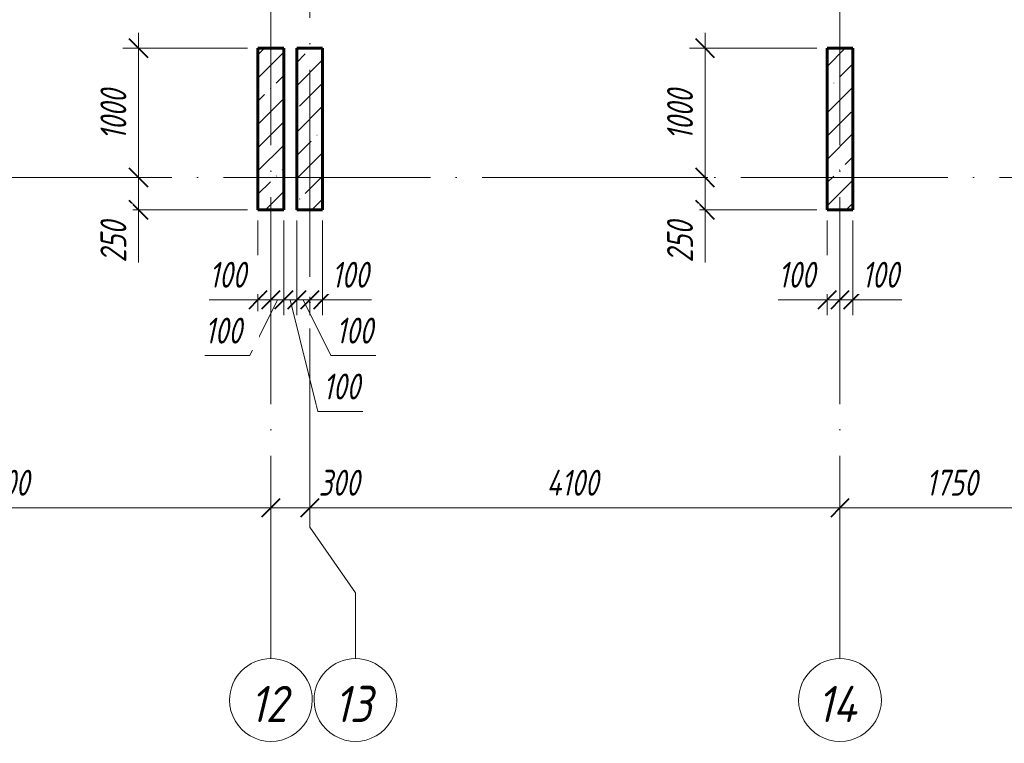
# Model space of a CAD drawing. Header units: millimetres. Extents: x 6092 to 73550, y -4371 to 20491.
# Tile 10 of 24: x 39157 to 46770, y -4371 to 1221. Entities that reach past the tile are written whole.
import ezdxf

# ---------------------------------------------------------------- set-up
doc = ezdxf.new("R2010")
doc.units = ezdxf.units.MM
doc.linetypes.add('ADSK_Линия сетки', pattern=[2000, 1600, -200, 0, -200])
for name, color, linetype, lineweight in [('A-____-____-DIMS', 211, 'Continuous', 9), ('A-____-____-DIMS-80', 211, 'Continuous', 9), ('S-COLS-____-MCUT', 52, 'Continuous', 40), ('S-COLS-____-OTLN', 52, 'Continuous', 18), ('S-GRID-____-IDEN', 1, 'Continuous', 20), ('S-GRID-____-OTLN', 1, 'Continuous', 9)]:
    doc.layers.add(name, color=color, linetype=linetype, lineweight=lineweight)
doc.styles.add('GOST Common_I', font='GOST_Common Italic.ttf', dxfattribs={"width": 0.9, "height": 280})
doc.styles.add('GOST Common_I_1', font='GOST_Common Italic.ttf', dxfattribs={"width": 0.8, "height": 200})
doc.dimstyles.new('ADSK_Округление_5мм__Узкий_', dxfattribs={"dimscale": 304.8, "dimtxt": 0.659918, "dimasz": 0.472441, "dimexe": 0.393701, "dimexo": 0.000861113, "dimgap": 0.104987, "dimtad": 1, "dimdec": 0, "dimlfac": 304.8, "dimrnd": 5, "dimdsep": 46, "dimtxsty": 'GOST Common_I_1', "dimblk1": 'OBLIQUE', "dimblk2": 'OBLIQUE', "dimsah": 1, "dimcen": 0.09, "dimdle": 0.393701, "dimazin": 0, "dimtfac": 1, "dimtdec": 4, "dimtix": 1, "dimtmove": 1, "dimatfit": 3, "dimfxl": 1, "dimtvp": 1, "dimtfill": 1, "dimtolj": 1, "dimtzin": 0, "dimlwd": 20, "dimlwe": 20, "dimarcsym": 2})
doc.dimstyles.new('ADSK_Округление_5мм__Узкий__1', dxfattribs={"dimscale": 304.8, "dimtxt": 0.659918, "dimasz": 0.472441, "dimexe": 0.393701, "dimexo": 0.000861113, "dimgap": 0.104987, "dimtad": 1, "dimdec": 0, "dimlfac": 304.8, "dimrnd": 5, "dimdsep": 46, "dimtxsty": 'GOST Common_I_1', "dimblk1": 'OBLIQUE', "dimblk2": 'OBLIQUE', "dimsah": 1, "dimcen": 0.09, "dimdle": 0.393701, "dimazin": 0, "dimtfac": 1, "dimtdec": 4, "dimtix": 1, "dimtmove": 0, "dimatfit": 3, "dimfxl": 1, "dimtvp": 1, "dimtfill": 1, "dimtolj": 1, "dimtzin": 0, "dimlwd": 20, "dimlwe": 20, "dimarcsym": 2})
pattern_1 = [(45, (16130.72, 8588.57), (-179.6051, 179.6051), []), (45, (16310.33, 8588.57), (-179.6051, 179.6051), [317.5, -63.5, 2.682, -60.818])]

# ---------------------------------------------------------------- blocks, each defined once
blk = doc.blocks.new('Ось сетки - Круг_Ø8 мм-6408-КЖ1_ПЭ_ВЭ3_Опалубка_Пилоны')
at = {"layer": 'S-GRID-____-IDEN'}
for start, end in [(90, 270), (270, 90)]:
    blk.add_arc((6411.5, 0), 320, start, end, dxfattribs=at)
blk = doc.blocks.new('DIMBLOCK12-КЖ1_ПЭ_ВЭ3_Опалубка_Пилоны')
at = {"layer": 'A-____-____-DIMS-80', "lineweight": 40}
for p, q in [((37000, -2551), (37072, -2479)), ((41100, -2551), (41172, -2479)), ((37000, -2551), (36928, -2623)), ((41100, -2551), (41028, -2623))]:
    blk.add_line(p, q, dxfattribs=at)
at = {"layer": 'A-____-____-DIMS-80', "lineweight": 20}
for p, q in [((37000, -2551), (37000, -2529.2)), ((37000, -2551), (41100, -2551)), ((37000, -2551), (37000, -2671)), ((41100, -2551), (41100, -2529.2)), ((41100, -2551), (41100, -2671))]:
    blk.add_line(p, q, dxfattribs=at)
at = {"layer": 'A-____-____-DIMS-80', "color": 0, "lineweight": 20, "insert": (38831.8, -2257.7), "char_height": 200, "width": 523.654, "attachment_point": 1, "line_spacing_factor": 1.022761, "style": 'GOST Common_I_1', "bg_fill": 3, "box_fill_scale": 1.25, "bg_fill_color": 256, "bg_fill_true_color": 13158600, "bg_fill_transparency": 0}
blk.add_mtext('4100', dxfattribs=at)
blk = doc.blocks.new('_Oblique')
at = {"color": 0, "linetype": 'ByBlock', "lineweight": -2}
blk.add_line((-0.5, -0.5), (0.5, 0.5), dxfattribs=at)
blk = doc.blocks.new('DIMBLOCK13-КЖ1_ПЭ_ВЭ3_Опалубка_Пилоны')
at = {"layer": 'A-____-____-DIMS-80', "lineweight": 40}
for p, q in [((41100, -2551), (41172, -2479)), ((41400, -2551), (41472, -2479)), ((41100, -2551), (41028, -2623)), ((41400, -2551), (41328, -2623))]:
    blk.add_line(p, q, dxfattribs=at)
at = {"layer": 'A-____-____-DIMS-80', "lineweight": 20}
for p, q in [((41100, -2551), (41100, -2529.2)), ((41100, -2551), (41400, -2551)), ((41100, -2551), (41100, -2671)), ((41428.8, -2551), (41250, -2551)), ((41400, -2551), (41400, -2529.2)), ((41400, -2551), (41400, -2671)), ((41806.4, -2551), (41428.8, -2551))]:
    blk.add_line(p, q, dxfattribs=at)
at = {"layer": 'A-____-____-DIMS-80', "color": 0, "lineweight": 20, "insert": (41468.8, -2257.7), "char_height": 200, "width": 405.013, "attachment_point": 1, "line_spacing_factor": 1.022761, "style": 'GOST Common_I_1', "bg_fill": 3, "box_fill_scale": 1.25, "bg_fill_color": 256, "bg_fill_true_color": 13158600, "bg_fill_transparency": 0}
blk.add_mtext('300', dxfattribs=at)
blk = doc.blocks.new('DIMBLOCK14-КЖ1_ПЭ_ВЭ3_Опалубка_Пилоны')
at = {"layer": 'A-____-____-DIMS-80', "lineweight": 40}
for p, q in [((41400, -2551), (41472, -2479)), ((45500, -2551), (45572, -2479)), ((41400, -2551), (41328, -2623)), ((45500, -2551), (45428, -2623))]:
    blk.add_line(p, q, dxfattribs=at)
at = {"layer": 'A-____-____-DIMS-80', "lineweight": 20}
for p, q in [((41400, -2551), (41400, -2529.2)), ((41400, -2551), (45500, -2551)), ((41400, -2551), (41400, -2671)), ((45500, -2551), (45500, -2529.2)), ((45500, -2551), (45500, -2671))]:
    blk.add_line(p, q, dxfattribs=at)
at = {"layer": 'A-____-____-DIMS-80', "color": 0, "lineweight": 20, "insert": (43231.8, -2257.7), "char_height": 200, "width": 523.654, "attachment_point": 1, "line_spacing_factor": 1.022761, "style": 'GOST Common_I_1', "bg_fill": 3, "box_fill_scale": 1.25, "bg_fill_color": 256, "bg_fill_true_color": 13158600, "bg_fill_transparency": 0}
blk.add_mtext('4100', dxfattribs=at)
blk = doc.blocks.new('DIMBLOCK15-КЖ1_ПЭ_ВЭ3_Опалубка_Пилоны')
at = {"layer": 'A-____-____-DIMS-80', "lineweight": 40}
for p, q in [((45500, -2551), (45572, -2479)), ((47250, -2551), (47322, -2479)), ((45500, -2551), (45428, -2623)), ((47250, -2551), (47178, -2623))]:
    blk.add_line(p, q, dxfattribs=at)
at = {"layer": 'A-____-____-DIMS-80', "lineweight": 20}
for p, q in [((45500, -2551), (45500, -2529.2)), ((45500, -2551), (47250, -2551)), ((45500, -2551), (45500, -2671)), ((47250, -2551), (47250, -2529.2)), ((47250, -2551), (47250, -2671))]:
    blk.add_line(p, q, dxfattribs=at)
at = {"layer": 'A-____-____-DIMS-80', "color": 0, "lineweight": 20, "insert": (46165.3, -2257.7), "char_height": 200, "width": 503.198, "attachment_point": 1, "line_spacing_factor": 1.022761, "style": 'GOST Common_I_1', "bg_fill": 3, "box_fill_scale": 1.25, "bg_fill_color": 256, "bg_fill_true_color": 13158600, "bg_fill_transparency": 0}
blk.add_mtext('1750', dxfattribs=at)
blk = doc.blocks.new('DIMBLOCK42-КЖ1_ПЭ_ВЭ3_Опалубка_Пилоны')
at = {"layer": 'A-____-____-DIMS-80', "lineweight": 20}
for p, q in [((41000, -943.6), (41000, -330)), ((40622.7, -943.6), (40969.6, -943.6)), ((40880, -943.6), (41100, -943.6)), ((40969.6, -943.6), (41050, -943.6)), ((41000, -943.6), (41000, -1063.6)), ((41100, -943.6), (41100, -921.8)), ((41100, -943.6), (41100, -1063.6))]:
    blk.add_line(p, q, dxfattribs=at)
at = {"layer": 'A-____-____-DIMS-80', "lineweight": 40}
for p, q in [((41000, -943.6), (41072, -871.6)), ((41100, -943.6), (41172, -871.6)), ((41000, -943.6), (40928, -1015.6)), ((41100, -943.6), (41028, -1015.6))]:
    blk.add_line(p, q, dxfattribs=at)
at = {"layer": 'A-____-____-DIMS-80', "color": 0, "lineweight": 20, "insert": (40622.7, -650.3), "char_height": 200, "width": 368.194, "attachment_point": 1, "line_spacing_factor": 1.022761, "style": 'GOST Common_I_1', "bg_fill": 3, "box_fill_scale": 1.25, "bg_fill_color": 256, "bg_fill_true_color": 13158600, "bg_fill_transparency": 0}
blk.add_mtext('100', dxfattribs=at)
blk = doc.blocks.new('DIMBLOCK43-КЖ1_ПЭ_ВЭ3_Опалубка_Пилоны')
at = {"layer": 'A-____-____-DIMS-80', "lineweight": 20}
for p, q in [((41200, -943.6), (41200, -330)), ((40936.4, -1375.6), (41150, -943.6)), ((41100, -943.6), (41100, -921.8)), ((41100, -943.6), (41200, -943.6)), ((41100, -943.6), (41100, -1063.6)), ((41200, -943.6), (41200, -1063.6)), ((40589.6, -1375.6), (40936.4, -1375.6))]:
    blk.add_line(p, q, dxfattribs=at)
at = {"layer": 'A-____-____-DIMS-80', "lineweight": 40}
for p, q in [((41100, -943.6), (41172, -871.6)), ((41200, -943.6), (41272, -871.6)), ((41100, -943.6), (41028, -1015.6)), ((41200, -943.6), (41128, -1015.6))]:
    blk.add_line(p, q, dxfattribs=at)
at = {"layer": 'A-____-____-DIMS-80', "color": 0, "lineweight": 20, "insert": (40589.6, -1082.3), "char_height": 200, "width": 368.194, "attachment_point": 1, "line_spacing_factor": 1.022761, "style": 'GOST Common_I_1', "bg_fill": 3, "box_fill_scale": 1.25, "bg_fill_color": 256, "bg_fill_true_color": 13158600, "bg_fill_transparency": 0}
blk.add_mtext('100', dxfattribs=at)
blk = doc.blocks.new('DIMBLOCK44-КЖ1_ПЭ_ВЭ3_Опалубка_Пилоны')
at = {"layer": 'A-____-____-DIMS-80', "lineweight": 20}
for p, q in [((41200, -943.6), (41200, -330)), ((41300, -943.6), (41300, -330)), ((41200, -943.6), (41300, -943.6)), ((41200, -943.6), (41200, -1063.6)), ((41463.6, -1807.6), (41250, -943.6)), ((41300, -943.6), (41300, -1063.6)), ((41810.4, -1807.6), (41463.6, -1807.6))]:
    blk.add_line(p, q, dxfattribs=at)
at = {"layer": 'A-____-____-DIMS-80', "lineweight": 40}
for p, q in [((41200, -943.6), (41272, -871.6)), ((41300, -943.6), (41372, -871.6)), ((41200, -943.6), (41128, -1015.6)), ((41300, -943.6), (41228, -1015.6))]:
    blk.add_line(p, q, dxfattribs=at)
at = {"layer": 'A-____-____-DIMS-80', "color": 0, "lineweight": 20, "insert": (41503.6, -1514.3), "char_height": 200, "width": 368.194, "attachment_point": 1, "line_spacing_factor": 1.022761, "style": 'GOST Common_I_1', "bg_fill": 3, "box_fill_scale": 1.25, "bg_fill_color": 256, "bg_fill_true_color": 13158600, "bg_fill_transparency": 0}
blk.add_mtext('100', dxfattribs=at)
blk = doc.blocks.new('DIMBLOCK45-КЖ1_ПЭ_ВЭ3_Опалубка_Пилоны')
at = {"layer": 'A-____-____-DIMS-80', "lineweight": 20}
for p, q in [((41300, -943.6), (41300, -330)), ((41300, -943.6), (41400, -943.6)), ((41300, -943.6), (41300, -1063.6)), ((41563.6, -1375.6), (41350, -943.6)), ((41400, -943.6), (41400, -921.8)), ((41400, -943.6), (41400, -1063.6)), ((41910.4, -1375.6), (41563.6, -1375.6))]:
    blk.add_line(p, q, dxfattribs=at)
at = {"layer": 'A-____-____-DIMS-80', "lineweight": 40}
for p, q in [((41300, -943.6), (41372, -871.6)), ((41400, -943.6), (41472, -871.6)), ((41300, -943.6), (41228, -1015.6)), ((41400, -943.6), (41328, -1015.6))]:
    blk.add_line(p, q, dxfattribs=at)
at = {"layer": 'A-____-____-DIMS-80', "color": 0, "lineweight": 20, "insert": (41603.6, -1082.3), "char_height": 200, "width": 368.194, "attachment_point": 1, "line_spacing_factor": 1.022761, "style": 'GOST Common_I_1', "bg_fill": 3, "box_fill_scale": 1.25, "bg_fill_color": 256, "bg_fill_true_color": 13158600, "bg_fill_transparency": 0}
blk.add_mtext('100', dxfattribs=at)
blk = doc.blocks.new('DIMBLOCK46-КЖ1_ПЭ_ВЭ3_Опалубка_Пилоны')
at = {"layer": 'A-____-____-DIMS-80', "lineweight": 20}
for p, q in [((41500, -943.6), (41500, -330)), ((41400, -943.6), (41400, -921.8)), ((41400, -943.6), (41620, -943.6)), ((41400, -943.6), (41400, -1063.6)), ((41530.4, -943.6), (41450, -943.6)), ((41500, -943.6), (41500, -1063.6)), ((41877.3, -943.6), (41530.4, -943.6))]:
    blk.add_line(p, q, dxfattribs=at)
at = {"layer": 'A-____-____-DIMS-80', "lineweight": 40}
for p, q in [((41400, -943.6), (41472, -871.6)), ((41500, -943.6), (41572, -871.6)), ((41400, -943.6), (41328, -1015.6)), ((41500, -943.6), (41428, -1015.6))]:
    blk.add_line(p, q, dxfattribs=at)
at = {"layer": 'A-____-____-DIMS-80', "color": 0, "lineweight": 20, "insert": (41570.4, -650.3), "char_height": 200, "width": 368.194, "attachment_point": 1, "line_spacing_factor": 1.022761, "style": 'GOST Common_I_1', "bg_fill": 3, "box_fill_scale": 1.25, "bg_fill_color": 256, "bg_fill_true_color": 13158600, "bg_fill_transparency": 0}
blk.add_mtext('100', dxfattribs=at)
blk = doc.blocks.new('DIMBLOCK47-КЖ1_ПЭ_ВЭ3_Опалубка_Пилоны')
at = {"layer": 'A-____-____-DIMS-80', "lineweight": 40}
for p, q in [((40075.1, 1000), (40003.1, 1072)), ((40075.1, 1000), (40147.1, 928)), ((40075.1, 0), (40003.1, 72)), ((40075.1, 0), (40147.1, -72))]:
    blk.add_line(p, q, dxfattribs=at)
at = {"layer": 'A-____-____-DIMS-80', "lineweight": 20}
for p, q in [((40075.1, 1120), (40075.1, 0)), ((40075.1, 1000), (39955.1, 1000)), ((40075.1, 1000), (40920, 1000)), ((40075.1, 0), (39955.1, 0)), ((40075.1, 0), (40097, 0))]:
    blk.add_line(p, q, dxfattribs=at)
at = {"layer": 'A-____-____-DIMS-80', "color": 0, "lineweight": 20, "insert": (39781.8, 290.3), "char_height": 200, "width": 503.198, "attachment_point": 1, "rotation": 90, "line_spacing_factor": 1.022761, "style": 'GOST Common_I_1', "bg_fill": 3, "box_fill_scale": 1.25, "bg_fill_color": 256, "bg_fill_true_color": 13158600, "bg_fill_transparency": 0}
blk.add_mtext('1000', dxfattribs=at)
blk = doc.blocks.new('DIMBLOCK48-КЖ1_ПЭ_ВЭ3_Опалубка_Пилоны')
at = {"layer": 'A-____-____-DIMS-80', "lineweight": 40}
for p, q in [((40075.1, 0), (40003.1, 72)), ((40075.1, 0), (40147.1, -72)), ((40075.1, -250), (40003.1, -178)), ((40075.1, -250), (40147.1, -322))]:
    blk.add_line(p, q, dxfattribs=at)
at = {"layer": 'A-____-____-DIMS-80', "lineweight": 20}
for p, q in [((40075.1, 0), (39955.1, 0)), ((40075.1, 0), (40075.1, -370)), ((40075.1, 0), (40097, 0)), ((40075.1, -278.8), (40075.1, -125)), ((40075.1, -250), (39955.1, -250)), ((40075.1, -250), (40920, -250)), ((40075.1, -656.4), (40075.1, -278.8))]:
    blk.add_line(p, q, dxfattribs=at)
at = {"layer": 'A-____-____-DIMS-80', "color": 0, "lineweight": 20, "insert": (39781.8, -656.4), "char_height": 200, "width": 405.013, "attachment_point": 1, "rotation": 90, "line_spacing_factor": 1.022761, "style": 'GOST Common_I_1', "bg_fill": 3, "box_fill_scale": 1.25, "bg_fill_color": 256, "bg_fill_true_color": 13158600, "bg_fill_transparency": 0}
blk.add_mtext('250', dxfattribs=at)
blk = doc.blocks.new('DIMBLOCK49-КЖ1_ПЭ_ВЭ3_Опалубка_Пилоны')
at = {"layer": 'A-____-____-DIMS-80', "lineweight": 20}
for p, q in [((45400, -943.6), (45400, -330)), ((45022.7, -943.6), (45369.6, -943.6)), ((45280, -943.6), (45500, -943.6)), ((45369.6, -943.6), (45450, -943.6)), ((45400, -943.6), (45400, -1063.6)), ((45500, -943.6), (45500, -921.8)), ((45500, -943.6), (45500, -1063.6))]:
    blk.add_line(p, q, dxfattribs=at)
at = {"layer": 'A-____-____-DIMS-80', "lineweight": 40}
for p, q in [((45400, -943.6), (45472, -871.6)), ((45500, -943.6), (45572, -871.6)), ((45400, -943.6), (45328, -1015.6)), ((45500, -943.6), (45428, -1015.6))]:
    blk.add_line(p, q, dxfattribs=at)
at = {"layer": 'A-____-____-DIMS-80', "color": 0, "lineweight": 20, "insert": (45022.7, -650.3), "char_height": 200, "width": 368.194, "attachment_point": 1, "line_spacing_factor": 1.022761, "style": 'GOST Common_I_1', "bg_fill": 3, "box_fill_scale": 1.25, "bg_fill_color": 256, "bg_fill_true_color": 13158600, "bg_fill_transparency": 0}
blk.add_mtext('100', dxfattribs=at)
blk = doc.blocks.new('DIMBLOCK50-КЖ1_ПЭ_ВЭ3_Опалубка_Пилоны')
at = {"layer": 'A-____-____-DIMS-80', "lineweight": 20}
for p, q in [((45600, -943.6), (45600, -330)), ((45500, -943.6), (45500, -921.8)), ((45500, -943.6), (45720, -943.6)), ((45500, -943.6), (45500, -1063.6)), ((45630.4, -943.6), (45550, -943.6)), ((45600, -943.6), (45600, -1063.6)), ((45977.3, -943.6), (45630.4, -943.6))]:
    blk.add_line(p, q, dxfattribs=at)
at = {"layer": 'A-____-____-DIMS-80', "lineweight": 40}
for p, q in [((45500, -943.6), (45572, -871.6)), ((45600, -943.6), (45672, -871.6)), ((45500, -943.6), (45428, -1015.6)), ((45600, -943.6), (45528, -1015.6))]:
    blk.add_line(p, q, dxfattribs=at)
at = {"layer": 'A-____-____-DIMS-80', "color": 0, "lineweight": 20, "insert": (45670.4, -650.3), "char_height": 200, "width": 368.194, "attachment_point": 1, "line_spacing_factor": 1.022761, "style": 'GOST Common_I_1', "bg_fill": 3, "box_fill_scale": 1.25, "bg_fill_color": 256, "bg_fill_true_color": 13158600, "bg_fill_transparency": 0}
blk.add_mtext('100', dxfattribs=at)
blk = doc.blocks.new('DIMBLOCK51-КЖ1_ПЭ_ВЭ3_Опалубка_Пилоны')
at = {"layer": 'A-____-____-DIMS-80', "lineweight": 40}
for p, q in [((44456.3, 1000), (44384.3, 1072)), ((44456.3, 1000), (44528.3, 928)), ((44456.3, 0), (44384.3, 72)), ((44456.3, 0), (44528.3, -72))]:
    blk.add_line(p, q, dxfattribs=at)
at = {"layer": 'A-____-____-DIMS-80', "lineweight": 20}
for p, q in [((44456.3, 1120), (44456.3, 0)), ((44456.3, 1000), (44336.3, 1000)), ((44456.3, 1000), (45320, 1000)), ((44456.3, 0), (44336.3, 0)), ((44456.3, 0), (44478.1, 0))]:
    blk.add_line(p, q, dxfattribs=at)
at = {"layer": 'A-____-____-DIMS-80', "color": 0, "lineweight": 20, "insert": (44162.9, 290.3), "char_height": 200, "width": 503.198, "attachment_point": 1, "rotation": 90, "line_spacing_factor": 1.022761, "style": 'GOST Common_I_1', "bg_fill": 3, "box_fill_scale": 1.25, "bg_fill_color": 256, "bg_fill_true_color": 13158600, "bg_fill_transparency": 0}
blk.add_mtext('1000', dxfattribs=at)
blk = doc.blocks.new('DIMBLOCK52-КЖ1_ПЭ_ВЭ3_Опалубка_Пилоны')
at = {"layer": 'A-____-____-DIMS-80', "lineweight": 40}
for p, q in [((44456.3, 0), (44384.3, 72)), ((44456.3, 0), (44528.3, -72)), ((44456.3, -250), (44384.3, -178)), ((44456.3, -250), (44528.3, -322))]:
    blk.add_line(p, q, dxfattribs=at)
at = {"layer": 'A-____-____-DIMS-80', "lineweight": 20}
for p, q in [((44456.3, 0), (44336.3, 0)), ((44456.3, 0), (44456.3, -370)), ((44456.3, 0), (44478.1, 0)), ((44456.3, -278.8), (44456.3, -125)), ((44456.3, -250), (44336.3, -250)), ((44456.3, -250), (45320, -250)), ((44456.3, -656.4), (44456.3, -278.8))]:
    blk.add_line(p, q, dxfattribs=at)
at = {"layer": 'A-____-____-DIMS-80', "color": 0, "lineweight": 20, "insert": (44162.9, -656.4), "char_height": 200, "width": 405.013, "attachment_point": 1, "rotation": 90, "line_spacing_factor": 1.022761, "style": 'GOST Common_I_1', "bg_fill": 3, "box_fill_scale": 1.25, "bg_fill_color": 256, "bg_fill_true_color": 13158600, "bg_fill_transparency": 0}
blk.add_mtext('250', dxfattribs=at)

msp = doc.modelspace()

# ---------------------------------------------------------------- hatches: boundary and pattern name
at = {"layer": 'S-COLS-____-OTLN', "lineweight": 9}
h = msp.add_hatch(dxfattribs=at)
h.set_pattern_fill('FP_1', color=256, style=0, pattern_type=2)
h.set_pattern_definition(pattern_1)
h.paths.add_polyline_path([(41000, -250.0003), (41200, -250.0003), (41200, 999.9997), (41000, 999.9997)])
h = msp.add_hatch(dxfattribs=at)
h.set_pattern_fill('FP_1', color=256, style=0, pattern_type=2)
h.set_pattern_definition(pattern_1)
h.paths.add_polyline_path([(41300, -250.0003), (41500, -250.0003), (41500, 999.9997), (41300, 999.9997)])
h = msp.add_hatch(dxfattribs=at)
h.set_pattern_fill('FP_1', color=256, style=0, pattern_type=2)
h.set_pattern_definition(pattern_1)
h.paths.add_polyline_path([(45400, -250.0003), (45600, -250.0003), (45600, 999.9997), (45400, 999.9997)])

# ---------------------------------------------------------------- linework, layer by layer
at = {"layer": 'S-COLS-____-MCUT', "lineweight": 60}
for p, q in [((41200, 999.9997), (41000, 999.9997)), ((41000, 999.9997), (41000, -250.0003)), ((41200, -250.0003), (41200, 999.9997)), ((41500, 999.9997), (41300, 999.9997)), ((41300, 999.9997), (41300, -250.0003)), ((41500, -250.0003), (41500, 999.9997)), ((45600, 999.9997), (45400, 999.9997)), ((45400, 999.9997), (45400, -250.0003)), ((45600, -250.0003), (45600, 999.9997)), ((41000, -250.0003), (41200, -250.0003)), ((41300, -250.0003), (41500, -250.0003)), ((45400, -250.0003), (45600, -250.0003))]:
    msp.add_line(p, q, dxfattribs=at)
at = {"layer": 'S-GRID-____-OTLN', "linetype": 'ADSK_Линия сетки'}
for p, q in [((41100, 19851.1002), (41100, -3717.186)), ((45500, 19851.1002), (45500, -3717.186)), ((41400, 18835.1002), (41400, -2701.186)), ((6731.5249, 0), (72652.3528, 0))]:
    msp.add_line(p, q, dxfattribs=at)
at = {"layer": 'S-GRID-____-OTLN'}
for p, q in [((41400, -2701.186), (41753.5474, -3209.186)), ((41753.5474, -3209.186), (41753.5474, -3717.186))]:
    msp.add_line(p, q, dxfattribs=at)

# ---------------------------------------------------------------- block references
at = {"layer": 'S-GRID-____-IDEN', "rotation": 269.9999999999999}
for p in [(41100, 2374.3389), (41753.5474, 2374.3389), (45500, 2374.3389)]:
    msp.add_blockref('Ось сетки - Круг_Ø8 мм-6408-КЖ1_ПЭ_ВЭ3_Опалубка_Пилоны', p, dxfattribs=at)

# ---------------------------------------------------------------- texts
at = {"layer": 'S-GRID-____-IDEN', "lineweight": 9, "char_height": 280, "attachment_point": 1, "style": 'GOST Common_I'}
for s, insert, width in [('12', (40938.6645, -3927.3627), 380.9619), ('13', (41589.6919, -3927.3627), 386.73405), ('14', (45324.2645, -3927.3627), 415.5948)]:
    msp.add_mtext(s, dxfattribs=dict(at, insert=insert, width=width))

# ---------------------------------------------------------------- next in the draw order: dimensions: what is measured, and where the dimension line sits
at = {"layer": 'A-____-____-DIMS', "lineweight": 20}
for base, p1, p2, override, picture, middle in [((40075.1454, 0), (41000, 999.9997), (40176.9688, 0), {"dimpost": '<>', "dimfxl": 1295.136947}, 'DIMBLOCK47-КЖ1_ПЭ_ВЭ3_Опалубка_Пилоны', (39943.1454, 499.9998)), ((44456.2748, 0), (45400, 999.9997), (44558.0981, 0), {"dimpost": '<>', "dimfxl": 1307.210028}, 'DIMBLOCK51-КЖ1_ПЭ_ВЭ3_Опалубка_Пилоны', (44324.2748, 499.9998))]:
    dim = msp.add_linear_dim(base=base, p1=p1, p2=p2, angle=90, dimstyle='ADSK_Округление_5мм__Узкий__1', override=override, dxfattribs=at)
    dim.commit()
    dim.dimension.update_dxf_attribs({"geometry": picture, "text_midpoint": middle})
for base, p1, p2, picture, middle in [((41100, -943.6413), (41000, -250.0003), (41100, -841.8179), 'DIMBLOCK42-КЖ1_ПЭ_ВЭ3_Опалубка_Пилоны', (40806.8304, -783.609)), ((45500, -943.6413), (45400, -250.0003), (45500, -841.8179), 'DIMBLOCK49-КЖ1_ПЭ_ВЭ3_Опалубка_Пилоны', (45206.8304, -783.609))]:
    dim = msp.add_linear_dim(base=base, p1=p1, p2=p2, dimstyle='ADSK_Округление_5мм__Узкий_', override={"dimpost": '<>', "dimfxl": 600.206695}, dxfattribs=at)
    dim.commit()
    dim.dimension.update_dxf_attribs({"geometry": picture, "text_midpoint": middle, "dimtype": 160})
dim = msp.add_linear_dim(base=(41100, -2551.0416), p1=(37000, -2449.2182), p2=(41100, -2449.2182), dimstyle='ADSK_Округление_5мм__Узкий__1', override={"dimpost": '<>', "dimfxl": 4100}, dxfattribs=at)
dim.commit()
dim.dimension.update_dxf_attribs({"geometry": 'DIMBLOCK12-КЖ1_ПЭ_ВЭ3_Опалубка_Пилоны', "text_midpoint": (39050, -2419.0416)})

# ---------------------------------------------------------------- next in the draw order: dimensions: what is measured, and where the dimension line sits
for base, p1, p2, override, picture, middle in [((41200, -943.6413), (41100, -841.8179), (41200, -250.0003), {"dimpost": '<>', "dimfxl": 600.206695}, 'DIMBLOCK43-КЖ1_ПЭ_ВЭ3_Опалубка_Пилоны', (40773.6784, -1215.609)), ((45600, -943.6413), (45500, -841.8179), (45600, -250.0003), {"dimpost": '<>', "dimfxl": 600.206695}, 'DIMBLOCK50-КЖ1_ПЭ_ВЭ3_Опалубка_Пилоны', (45854.5353, -783.609)), ((41400, -2551.0416), (41100, -2449.2182), (41400, -2449.2182), {"dimpost": '<>', "dimfxl": 300}, 'DIMBLOCK13-КЖ1_ПЭ_ВЭ3_Опалубка_Пилоны', (41671.3511, -2391.0093))]:
    dim = msp.add_linear_dim(base=base, p1=p1, p2=p2, dimstyle='ADSK_Округление_5мм__Узкий_', override=override, dxfattribs=at)
    dim.commit()
    dim.dimension.update_dxf_attribs({"geometry": picture, "text_midpoint": middle, "dimtype": 160})

# ---------------------------------------------------------------- next in the draw order: dimensions: what is measured, and where the dimension line sits
for base, p1, p2, override, picture, middle in [((40075.1454, -250.0003), (40176.9688, 0), (41000, -250.0003), {"dimpost": '<>', "dimfxl": 860.163102}, 'DIMBLOCK48-КЖ1_ПЭ_ВЭ3_Опалубка_Пилоны', (39915.1131, -453.8492)), ((44456.2748, -250.0003), (44558.0981, 0), (45400, -250.0003), {"dimpost": '<>', "dimfxl": 878.236247}, 'DIMBLOCK52-КЖ1_ПЭ_ВЭ3_Опалубка_Пилоны', (44296.2424, -453.8492))]:
    dim = msp.add_linear_dim(base=base, p1=p1, p2=p2, angle=90, dimstyle='ADSK_Округление_5мм__Узкий_', override=override, dxfattribs=at)
    dim.commit()
    dim.dimension.update_dxf_attribs({"geometry": picture, "text_midpoint": middle, "dimtype": 160, "text_rotation": 90})
dim = msp.add_linear_dim(base=(41300, -943.6413), p1=(41200, -250.0003), p2=(41300, -250.0003), dimstyle='ADSK_Округление_5мм__Узкий_', override={"dimpost": '<>', "dimfxl": 100}, dxfattribs=at)
dim.commit()
dim.dimension.update_dxf_attribs({"geometry": 'DIMBLOCK44-КЖ1_ПЭ_ВЭ3_Опалубка_Пилоны', "text_midpoint": (41687.6873, -1647.609), "dimtype": 160})
dim = msp.add_linear_dim(base=(45500, -2551.0416), p1=(41400, -2449.2182), p2=(45500, -2449.2182), dimstyle='ADSK_Округление_5мм__Узкий__1', override={"dimpost": '<>', "dimfxl": 4100}, dxfattribs=at)
dim.commit()
dim.dimension.update_dxf_attribs({"geometry": 'DIMBLOCK14-КЖ1_ПЭ_ВЭ3_Опалубка_Пилоны', "text_midpoint": (43450, -2419.0416)})

# ---------------------------------------------------------------- next in the draw order: dimensions: what is measured, and where the dimension line sits
dim = msp.add_linear_dim(base=(41400, -943.6413), p1=(41300, -250.0003), p2=(41400, -841.8179), dimstyle='ADSK_Округление_5мм__Узкий_', override={"dimpost": '<>', "dimfxl": 600.206695}, dxfattribs=at)
dim.commit()
dim.dimension.update_dxf_attribs({"geometry": 'DIMBLOCK45-КЖ1_ПЭ_ВЭ3_Опалубка_Пилоны', "text_midpoint": (41787.6873, -1215.609), "dimtype": 160})
dim = msp.add_linear_dim(base=(47250, -2551.0416), p1=(45500, -2449.2182), p2=(47250, -2449.2182), dimstyle='ADSK_Округление_5мм__Узкий__1', override={"dimpost": '<>', "dimfxl": 1750}, dxfattribs=at)
dim.commit()
dim.dimension.update_dxf_attribs({"geometry": 'DIMBLOCK15-КЖ1_ПЭ_ВЭ3_Опалубка_Пилоны', "text_midpoint": (46375, -2419.0416)})

# ---------------------------------------------------------------- next in the draw order: dimensions: what is measured, and where the dimension line sits
dim = msp.add_linear_dim(base=(41500, -943.6413), p1=(41400, -841.8179), p2=(41500, -250.0003), dimstyle='ADSK_Округление_5мм__Узкий_', override={"dimpost": '<>', "dimfxl": 600.206695}, dxfattribs=at)
dim.commit()
dim.dimension.update_dxf_attribs({"geometry": 'DIMBLOCK46-КЖ1_ПЭ_ВЭ3_Опалубка_Пилоны', "text_midpoint": (41754.5353, -783.609), "dimtype": 160})

doc.saveas('drawing.dxf')
